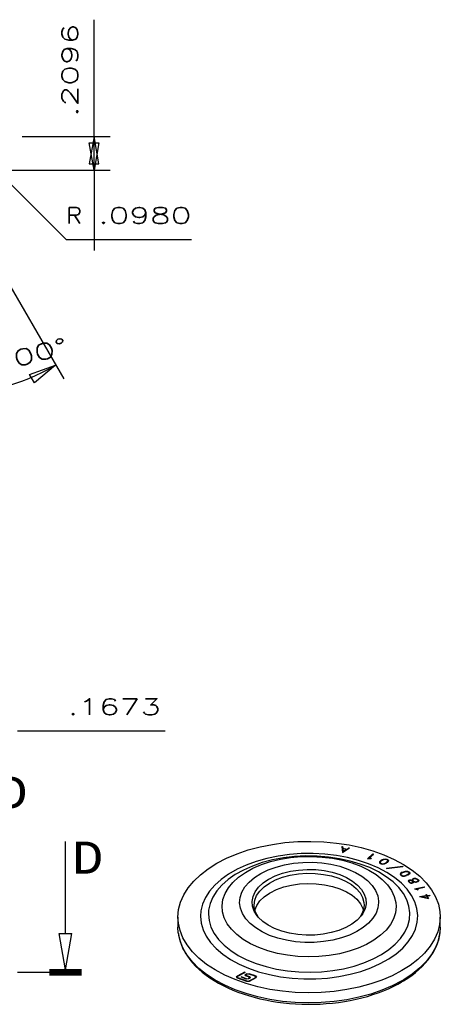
# Model space of a CAD drawing. Extents: x -65 to -29, y -70.1 to -47.
# Tile 55 of 57: x -37.2 to -34.5, y -64.8 to -58.6. Entities that reach past the tile are written whole.
import ezdxf
from ezdxf.enums import TextEntityAlignment as Align

# ---------------------------------------------------------------- set-up
doc = ezdxf.new("R2010")
doc.units = 0
doc.header["$MEASUREMENT"] = 0
doc.layers.get('0').update_dxf_attribs({"linetype": 'CONTINUOUS'})
doc.layers.add('DST', color=7, linetype='CONTINUOUS')
doc.styles.add('VERO0-SIMPLEX', font='simplex_.ttf')
doc.styles.add('VERO7-COURIER_NEW', font='cour.ttf')

# ---------------------------------------------------------------- blocks, each defined once
blk = doc.blocks.new('ARROWHEADCLOSED')
at = {"color": 0}
for p, q in [((0, 0), (-1, 0.176)), ((-1, 0.176), (-1, -0.176)), ((-1, -0.176), (0, 0))]:
    blk.add_line(p, q, dxfattribs=at)
blk = doc.blocks.new('ARROWHEADSECTIONCLOSED')
at = {"color": 0}
for p, q in [((0, 0.0196), (-1, 0.0196)), ((0, 0.0098), (-1, 0.0098)), ((0, 0), (-1, 0)), ((0, -0.0098), (-1, -0.0098)), ((0, -0.0196), (-1, -0.0196)), ((-0.5, -0.0196), (-0.7, -0.2976)), ((-0.5, -0.0196), (-0.3, -0.2976)), ((-0.7, -0.2976), (-0.3, -0.2976)), ((-0.5, -0.2976), (-0.5, -1))]:
    blk.add_line(p, q, dxfattribs=at)

msp = doc.modelspace()

# ---------------------------------------------------------------- linework, layer by layer
at = {"layer": 'DST', "color": 56, "linetype": 'CONTINUOUS'}
for p, q in [((-36.6928, -59.3585), (-36.6928, -58.6304)), ((-37.1411, -59.3585), (-36.5928, -59.3585)), ((-36.6928, -59.5681), (-36.6928, -59.3585)), ((-37.5047, -59.5681), (-36.5928, -59.5681)), ((-36.8662, -60.0001), (-37.3061, -59.5602)), ((-36.6928, -59.5681), (-36.6928, -60.0681)), ((-37.6075, -59.6114), (-36.8819, -60.8681)), ((-36.8662, -60.0001), (-36.0862, -60.0001)), ((-37.1705, -63.0595), (-36.2508, -63.0595))]:
    msp.add_line(p, q, dxfattribs=at)
at = {"layer": 'DST', "color": 4, "linetype": 'CONTINUOUS'}
for p, q in [((-35.659, -63.7821), (-35.5826, -63.7668)), ((-35.5826, -63.7668), (-35.504, -63.7559)), ((-35.504, -63.7559), (-35.424, -63.7496)), ((-35.424, -63.7496), (-35.3432, -63.7479)), ((-35.3432, -63.7479), (-35.2625, -63.7508)), ((-35.2625, -63.7508), (-35.1828, -63.7583)), ((-35.1828, -63.7583), (-35.1047, -63.7703)), ((-35.1047, -63.7703), (-35.029, -63.7867)), ((-35.8673, -63.8528), (-35.802, -63.8253)), ((-35.802, -63.8253), (-35.7324, -63.8016)), ((-35.7324, -63.8016), (-35.659, -63.7821)), ((-35.1496, -63.7802), (-35.1457, -63.7801)), ((-35.1496, -63.7802), (-35.1448, -63.8176)), ((-35.1457, -63.7833), (-35.1492, -63.7834)), ((-35.1457, -63.7801), (-35.1443, -63.7909)), ((-35.1457, -63.7801), (-35.1457, -63.7833)), ((-35.1443, -63.7941), (-35.1457, -63.7833)), ((-35.1448, -63.8176), (-35.1023, -63.7884)), ((-35.1443, -63.7909), (-35.1177, -63.7955)), ((-35.1443, -63.7909), (-35.1443, -63.7941)), ((-35.144, -63.7942), (-35.1443, -63.7941)), ((-35.144, -63.7932), (-35.1203, -63.7973)), ((-35.144, -63.7932), (-35.1416, -63.8119)), ((-35.144, -63.7932), (-35.144, -63.7964)), ((-35.1416, -63.8151), (-35.144, -63.7964)), ((-35.1416, -63.8119), (-35.1203, -63.7973)), ((-35.1203, -63.8005), (-35.1416, -63.8151)), ((-35.1416, -63.8119), (-35.1416, -63.8151)), ((-35.1203, -63.7973), (-35.1203, -63.8005)), ((-35.1177, -63.7987), (-35.1203, -63.7983)), ((-35.1177, -63.7955), (-35.1054, -63.7871)), ((-35.1054, -63.7903), (-35.1177, -63.7987)), ((-35.1177, -63.7955), (-35.1177, -63.7987)), ((-35.1054, -63.7871), (-35.1023, -63.7884)), ((-35.1054, -63.7871), (-35.1054, -63.7903)), ((-35.1052, -63.7904), (-35.1054, -63.7903)), ((-35.029, -63.7867), (-34.9565, -63.8073)), ((-34.9901, -63.8559), (-34.9568, -63.8263)), ((-34.9568, -63.8296), (-34.9859, -63.8554)), ((-34.9818, -63.8527), (-34.9534, -63.8275)), ((-34.9568, -63.8263), (-34.9534, -63.8275)), ((-34.9568, -63.8263), (-34.9568, -63.8296)), ((-34.9561, -63.8298), (-34.9568, -63.8296)), ((-34.9565, -63.8073), (-34.8879, -63.832)), ((-34.8879, -63.832), (-34.8239, -63.8605)), ((-35.9822, -63.9183), (-35.9275, -63.8839)), ((-35.9275, -63.8839), (-35.8673, -63.8528)), ((-34.9901, -63.8559), (-34.9741, -63.854)), ((-34.9818, -63.8527), (-34.9744, -63.8518)), ((-34.9818, -63.8527), (-34.9818, -63.8549)), ((-34.9744, -63.8518), (-34.9677, -63.8523)), ((-34.9744, -63.8518), (-34.9744, -63.8541)), ((-34.9741, -63.854), (-34.968, -63.8544)), ((-34.9677, -63.8523), (-34.968, -63.8544)), ((-34.9145, -63.8745), (-34.9153, -63.8806)), ((-34.9153, -63.8806), (-34.9098, -63.8854)), ((-34.9145, -63.8777), (-34.915, -63.881)), ((-34.9077, -63.8672), (-34.9145, -63.8745)), ((-34.9077, -63.8704), (-34.9145, -63.8777)), ((-34.9145, -63.8745), (-34.9145, -63.8777)), ((-34.9106, -63.8752), (-34.9113, -63.8801)), ((-34.9113, -63.8801), (-34.9069, -63.8839)), ((-34.9113, -63.8801), (-34.9113, -63.8834)), ((-34.9081, -63.8861), (-34.9113, -63.8834)), ((-34.9043, -63.8685), (-34.9106, -63.8752)), ((-34.9098, -63.8854), (-34.9048, -63.8876)), ((-34.9077, -63.8672), (-34.9022, -63.8635)), ((-34.9022, -63.8667), (-34.9077, -63.8704)), ((-34.9077, -63.8672), (-34.9077, -63.8704)), ((-34.9069, -63.8839), (-34.9029, -63.8857)), ((-34.9069, -63.8839), (-34.9069, -63.8867)), ((-34.9048, -63.8876), (-34.8954, -63.8897)), ((-34.9043, -63.8685), (-34.8993, -63.8651)), ((-34.9029, -63.8857), (-34.8953, -63.8874)), ((-34.9029, -63.8857), (-34.9029, -63.888)), ((-34.9022, -63.8635), (-34.8907, -63.8583)), ((-34.9022, -63.8635), (-34.9022, -63.8667)), ((-34.901, -63.8662), (-34.9022, -63.8667)), ((-34.8993, -63.8651), (-34.8887, -63.8603)), ((-34.8954, -63.8897), (-34.8846, -63.8879)), ((-34.8953, -63.8874), (-34.8866, -63.886)), ((-34.8953, -63.8874), (-34.8953, -63.8897)), ((-34.8907, -63.8583), (-34.8799, -63.8567)), ((-34.8907, -63.8583), (-34.8907, -63.8612)), ((-34.8887, -63.8603), (-34.88, -63.8589)), ((-34.8866, -63.886), (-34.8759, -63.8813)), ((-34.8866, -63.886), (-34.8866, -63.8883)), ((-34.8846, -63.8879), (-34.8731, -63.8828)), ((-34.88, -63.8589), (-34.8724, -63.8606)), ((-34.8799, -63.8567), (-34.8705, -63.8587)), ((-34.8799, -63.8567), (-34.8799, -63.859)), ((-34.8709, -63.8779), (-34.8759, -63.8813)), ((-34.8759, -63.8813), (-34.8759, -63.8841)), ((-34.8709, -63.8811), (-34.8743, -63.8834)), ((-34.8676, -63.8791), (-34.8731, -63.8828)), ((-34.8724, -63.8606), (-34.8684, -63.8624)), ((-34.8646, -63.8712), (-34.8709, -63.8779)), ((-34.8646, -63.8744), (-34.8709, -63.8811)), ((-34.8709, -63.8779), (-34.8709, -63.8811)), ((-34.8705, -63.8587), (-34.8655, -63.861)), ((-34.8705, -63.8587), (-34.8705, -63.8615)), ((-34.8684, -63.8624), (-34.8639, -63.8662)), ((-34.8608, -63.8719), (-34.8676, -63.8791)), ((-34.8655, -63.8642), (-34.8671, -63.8634)), ((-34.8655, -63.861), (-34.8599, -63.8657)), ((-34.8655, -63.861), (-34.8655, -63.8642)), ((-34.8603, -63.8686), (-34.8655, -63.8642)), ((-34.8639, -63.8662), (-34.8646, -63.8712)), ((-34.8639, -63.8694), (-34.8646, -63.8744)), ((-34.8646, -63.8712), (-34.8646, -63.8744)), ((-34.8639, -63.8662), (-34.8639, -63.8694)), ((-34.8599, -63.8657), (-34.8608, -63.8719)), ((-34.8239, -63.8605), (-34.765, -63.8924)), ((-34.765, -63.8924), (-34.7119, -63.9276)), ((-36.0725, -63.9955), (-36.0306, -63.9556)), ((-36.0306, -63.9556), (-35.9822, -63.9183)), ((-35.5642, -63.9627), (-35.5191, -63.9464)), ((-35.5191, -63.9464), (-35.4702, -63.9341)), ((-35.5184, -63.971), (-35.4707, -63.9585)), ((-35.4707, -63.9585), (-35.4203, -63.9504)), ((-35.4702, -63.9341), (-35.4188, -63.9262)), ((-35.4203, -63.9504), (-35.3684, -63.9468)), ((-35.4188, -63.9262), (-35.3659, -63.9228)), ((-35.3684, -63.9468), (-35.316, -63.9478)), ((-35.3659, -63.9228), (-35.3127, -63.9241)), ((-35.316, -63.9478), (-35.2646, -63.9534)), ((-35.3127, -63.9241), (-35.2604, -63.9299)), ((-35.2646, -63.9534), (-35.2152, -63.9635)), ((-35.2604, -63.9299), (-35.2102, -63.9402)), ((-35.2102, -63.9402), (-35.1632, -63.9547)), ((-35.1632, -63.9547), (-35.1206, -63.9731)), ((-34.872, -63.9157), (-34.771, -63.903)), ((-34.872, -63.9157), (-34.8709, -63.9178)), ((-34.8709, -63.9178), (-34.7699, -63.9051)), ((-34.7832, -63.9466), (-34.7868, -63.9524)), ((-34.7868, -63.9524), (-34.7835, -63.9578)), ((-34.7832, -63.9498), (-34.7858, -63.954)), ((-34.7835, -63.9578), (-34.7796, -63.9607)), ((-34.7733, -63.9406), (-34.7832, -63.9466)), ((-34.7733, -63.9438), (-34.7832, -63.9498)), ((-34.7832, -63.9466), (-34.7832, -63.9498)), ((-34.7797, -63.9478), (-34.7827, -63.9525)), ((-34.7827, -63.9525), (-34.78, -63.9568)), ((-34.7827, -63.9525), (-34.7827, -63.9558)), ((-34.78, -63.96), (-34.7827, -63.9558)), ((-34.78, -63.9568), (-34.7769, -63.9591)), ((-34.78, -63.9568), (-34.78, -63.96)), ((-34.7706, -63.9422), (-34.7797, -63.9478)), ((-34.7769, -63.9591), (-34.7702, -63.9618)), ((-34.7769, -63.9591), (-34.7769, -63.9617)), ((-34.7733, -63.9406), (-34.7662, -63.9377)), ((-34.7733, -63.9406), (-34.7733, -63.9438)), ((-34.7728, -63.9436), (-34.7733, -63.9438)), ((-34.771, -63.903), (-34.7699, -63.9051)), ((-34.771, -63.903), (-34.771, -63.9052)), ((-34.7706, -63.9422), (-34.7641, -63.9396)), ((-34.7662, -63.9377), (-34.7527, -63.9344)), ((-34.7662, -63.9377), (-34.7662, -63.9405)), ((-34.7641, -63.9396), (-34.7516, -63.9365)), ((-34.761, -63.9617), (-34.7484, -63.9586)), ((-34.7527, -63.9344), (-34.7414, -63.9343)), ((-34.7527, -63.9344), (-34.7527, -63.9368)), ((-34.7516, -63.9365), (-34.7424, -63.9365)), ((-34.742, -63.9561), (-34.7484, -63.9586)), ((-34.7484, -63.9586), (-34.7484, -63.9611)), ((-34.7393, -63.9577), (-34.7463, -63.9606)), ((-34.7424, -63.9365), (-34.7357, -63.9391)), ((-34.7329, -63.9505), (-34.742, -63.9561)), ((-34.742, -63.9561), (-34.742, -63.9588)), ((-34.7414, -63.9343), (-34.733, -63.9376)), ((-34.7414, -63.9343), (-34.7414, -63.9369)), ((-34.7329, -63.9537), (-34.7399, -63.958)), ((-34.7294, -63.9517), (-34.7393, -63.9577)), ((-34.7357, -63.9391), (-34.7326, -63.9414)), ((-34.733, -63.9408), (-34.7341, -63.9404)), ((-34.733, -63.9376), (-34.7291, -63.9405)), ((-34.733, -63.9376), (-34.733, -63.9408)), ((-34.7291, -63.9437), (-34.733, -63.9408)), ((-34.73, -63.9457), (-34.7329, -63.9505)), ((-34.73, -63.9489), (-34.7329, -63.9537)), ((-34.7329, -63.9505), (-34.7329, -63.9537)), ((-34.7326, -63.9414), (-34.73, -63.9457)), ((-34.73, -63.9457), (-34.73, -63.9489)), ((-34.7258, -63.9458), (-34.7294, -63.9517)), ((-34.7291, -63.9405), (-34.7258, -63.9458)), ((-34.7291, -63.9405), (-34.7291, -63.9437)), ((-34.7268, -63.9474), (-34.7291, -63.9437)), ((-34.7119, -63.9276), (-34.6651, -63.9656)), ((-36.1073, -64.0376), (-36.0725, -63.9955)), ((-35.6683, -64.0329), (-35.6402, -64.0068)), ((-35.6402, -64.0068), (-35.6057, -63.9834)), ((-35.6345, -64.031), (-35.6012, -64.0077)), ((-35.6057, -63.9834), (-35.6046, -63.9827)), ((-35.6046, -63.9827), (-35.5642, -63.9627)), ((-35.6012, -64.0077), (-35.5623, -63.9875)), ((-35.5623, -63.9875), (-35.5184, -63.971)), ((-35.5119, -64.032), (-35.4638, -64.0202)), ((-35.4638, -64.0202), (-35.4131, -64.0127)), ((-35.4131, -64.0127), (-35.361, -64.0097)), ((-35.361, -64.0097), (-35.3087, -64.0114)), ((-35.3087, -64.0114), (-35.2575, -64.0176)), ((-35.2575, -64.0176), (-35.2085, -64.0283)), ((-35.2152, -63.9635), (-35.1691, -63.9777)), ((-35.1691, -63.9777), (-35.1273, -63.9959)), ((-35.1273, -63.9959), (-35.0907, -64.0175)), ((-35.1206, -63.9731), (-35.0831, -63.995)), ((-35.0907, -64.0175), (-35.0603, -64.0421)), ((-35.0831, -63.995), (-35.0518, -64.0198)), ((-35.0518, -64.0198), (-35.0273, -64.0471)), ((-34.7786, -63.961), (-34.78, -63.96)), ((-34.7796, -63.9607), (-34.7712, -63.964)), ((-34.7712, -63.964), (-34.76, -63.9639)), ((-34.7702, -63.9618), (-34.761, -63.9617)), ((-34.7702, -63.9618), (-34.7702, -63.964)), ((-34.761, -63.9617), (-34.761, -63.9639)), ((-34.76, -63.9639), (-34.7463, -63.9606)), ((-34.7324, -63.9897), (-34.7365, -63.9932)), ((-34.7365, -63.9932), (-34.7343, -63.9988)), ((-34.7324, -63.9929), (-34.7355, -63.9956)), ((-34.7343, -63.9988), (-34.7281, -64.0047)), ((-34.7324, -63.9897), (-34.7267, -63.988)), ((-34.7324, -63.9897), (-34.7324, -63.9929)), ((-34.7308, -63.9924), (-34.7324, -63.9929)), ((-34.7295, -63.9914), (-34.7323, -63.9937)), ((-34.7323, -63.9937), (-34.7306, -63.9981)), ((-34.7323, -63.9937), (-34.7323, -63.9969)), ((-34.7306, -64.0013), (-34.7323, -63.9969)), ((-34.7306, -63.9981), (-34.7251, -64.0034)), ((-34.7306, -63.9981), (-34.7306, -64.0013)), ((-34.7258, -64.0059), (-34.7306, -64.0013)), ((-34.7295, -63.9914), (-34.7255, -63.9902)), ((-34.7281, -64.0047), (-34.7204, -64.0087)), ((-34.7267, -63.988), (-34.7192, -63.9879)), ((-34.7267, -63.988), (-34.7267, -63.9905)), ((-34.7255, -63.9902), (-34.7202, -63.9901)), ((-34.7251, -64.0034), (-34.7191, -64.0065)), ((-34.7251, -64.0034), (-34.7251, -64.0063)), ((-34.7204, -64.0087), (-34.7128, -64.0086)), ((-34.7202, -63.9901), (-34.7155, -63.9919)), ((-34.7192, -63.9879), (-34.7131, -63.9903)), ((-34.7192, -63.9879), (-34.7192, -63.9905)), ((-34.7191, -64.0065), (-34.714, -64.0065)), ((-34.7191, -64.0065), (-34.7191, -64.0087)), ((-34.7155, -63.9919), (-34.7098, -63.9953)), ((-34.7099, -64.0052), (-34.714, -64.0065)), ((-34.714, -64.0065), (-34.714, -64.0087)), ((-34.7131, -63.9903), (-34.7117, -63.9911)), ((-34.7131, -63.9903), (-34.7131, -63.9934)), ((-34.7107, -63.9835), (-34.7129, -63.9881)), ((-34.7129, -63.9881), (-34.7117, -63.9911)), ((-34.7071, -64.0069), (-34.7128, -64.0086)), ((-34.7107, -63.9867), (-34.7122, -63.9899)), ((-34.7117, -63.9911), (-34.7117, -63.9942)), ((-34.7068, -63.9802), (-34.7107, -63.9835)), ((-34.7068, -63.9834), (-34.7107, -63.9867)), ((-34.7107, -63.9835), (-34.7107, -63.9867)), ((-34.7071, -64.0028), (-34.7099, -64.0052)), ((-34.7099, -64.0052), (-34.7099, -64.0078)), ((-34.7098, -63.9953), (-34.7074, -63.9997)), ((-34.707, -63.9845), (-34.7088, -63.9883)), ((-34.7088, -63.9883), (-34.707, -63.993)), ((-34.7088, -63.9883), (-34.7088, -63.9915)), ((-34.707, -63.9962), (-34.7088, -63.9915)), ((-34.7071, -64.0061), (-34.7087, -64.0074)), ((-34.7074, -63.9997), (-34.7071, -64.0028)), ((-34.7071, -64.0028), (-34.7071, -64.0061)), ((-34.7031, -64.0035), (-34.7071, -64.0069)), ((-34.704, -63.9819), (-34.707, -63.9845)), ((-34.707, -63.993), (-34.7063, -63.9943)), ((-34.707, -63.993), (-34.707, -63.9962)), ((-34.7063, -63.9975), (-34.707, -63.9962)), ((-34.7068, -63.9802), (-34.6987, -63.9777)), ((-34.7068, -63.9802), (-34.7068, -63.9834)), ((-34.7052, -63.9829), (-34.7068, -63.9834)), ((-34.7063, -63.9943), (-34.7046, -63.9953)), ((-34.7063, -63.9943), (-34.7063, -63.9975)), ((-34.7046, -63.9985), (-34.7063, -63.9975)), ((-34.7046, -63.9953), (-34.6982, -63.9986)), ((-34.7046, -63.9953), (-34.7046, -63.9985)), ((-34.7041, -63.9988), (-34.7046, -63.9985)), ((-34.7041, -63.9985), (-34.7001, -64.0005)), ((-34.7041, -63.9985), (-34.7035, -63.9995)), ((-34.7041, -63.9985), (-34.7041, -64.0017)), ((-34.7035, -64.0027), (-34.7041, -64.0017)), ((-34.704, -63.9819), (-34.6975, -63.9799)), ((-34.7035, -63.9995), (-34.7031, -64.0035)), ((-34.7035, -63.9995), (-34.7035, -64.0027)), ((-34.7034, -64.0038), (-34.7035, -64.0027)), ((-34.7001, -64.0005), (-34.6915, -64.002)), ((-34.6987, -63.9777), (-34.6916, -63.9777)), ((-34.6987, -63.9777), (-34.6987, -63.9803)), ((-34.6982, -63.9986), (-34.6912, -63.9998)), ((-34.6982, -63.9986), (-34.6982, -64.0009)), ((-34.6975, -63.9799), (-34.6919, -63.9799)), ((-34.6919, -63.9799), (-34.6887, -63.9804)), ((-34.6916, -63.9777), (-34.6869, -63.9785)), ((-34.6916, -63.9777), (-34.6916, -63.98)), ((-34.6915, -64.002), (-34.6843, -64.002)), ((-34.6912, -63.9998), (-34.6856, -63.9998)), ((-34.6912, -63.9998), (-34.6912, -64.002)), ((-34.6887, -63.9804), (-34.6825, -63.9836)), ((-34.6869, -63.9785), (-34.6794, -63.9823)), ((-34.6869, -63.9785), (-34.6869, -63.9814)), ((-34.679, -63.9978), (-34.6856, -63.9998)), ((-34.6856, -63.9998), (-34.6856, -64.002)), ((-34.6762, -63.9995), (-34.6843, -64.002)), ((-34.6825, -63.9836), (-34.6769, -63.989)), ((-34.6794, -63.9855), (-34.6818, -63.9843)), ((-34.6794, -63.9823), (-34.6732, -63.9883)), ((-34.6794, -63.9823), (-34.6794, -63.9855)), ((-34.6732, -63.9915), (-34.6794, -63.9855)), ((-34.676, -63.9953), (-34.679, -63.9978)), ((-34.679, -63.9978), (-34.679, -64.0004)), ((-34.676, -63.9985), (-34.6777, -64)), ((-34.6769, -63.989), (-34.6752, -63.9936)), ((-34.6723, -63.9963), (-34.6762, -63.9995)), ((-34.6752, -63.9936), (-34.676, -63.9953)), ((-34.676, -63.9953), (-34.676, -63.9985)), ((-34.6752, -63.9968), (-34.676, -63.9985)), ((-34.6752, -63.9936), (-34.6752, -63.9968)), ((-34.6732, -63.9883), (-34.6712, -63.9937)), ((-34.6732, -63.9883), (-34.6732, -63.9915)), ((-34.6718, -63.9952), (-34.6732, -63.9915)), ((-34.6712, -63.9937), (-34.6723, -63.9963)), ((-34.6651, -63.9656), (-34.6251, -64.0062)), ((-34.6251, -64.0062), (-34.5921, -64.0488)), ((-36.1545, -64.1267), (-36.1347, -64.0815)), ((-36.1347, -64.0815), (-36.1073, -64.0376)), ((-35.7028, -64.0909), (-35.6893, -64.0612)), ((-35.6893, -64.0612), (-35.6683, -64.0329)), ((-35.6806, -64.085), (-35.6611, -64.057)), ((-35.6611, -64.057), (-35.6345, -64.031)), ((-35.633, -64.0929), (-35.5995, -64.0697)), ((-35.5995, -64.0697), (-35.5961, -64.0677)), ((-35.5961, -64.0677), (-35.5564, -64.048)), ((-35.5564, -64.048), (-35.5119, -64.032)), ((-35.2085, -64.0283), (-35.1629, -64.0431)), ((-35.1629, -64.0431), (-35.1218, -64.0618)), ((-35.1218, -64.0618), (-35.086, -64.0838)), ((-35.0603, -64.0421), (-35.0366, -64.069)), ((-35.0366, -64.069), (-35.0204, -64.0978)), ((-35.0273, -64.0471), (-35.0101, -64.0762)), ((-35.0101, -64.0762), (-35.0006, -64.1064)), ((-34.6966, -64.0433), (-34.6373, -64.0307)), ((-34.6966, -64.0433), (-34.6811, -64.0471)), ((-34.6863, -64.0443), (-34.6896, -64.045)), ((-34.6863, -64.0435), (-34.6357, -64.0328)), ((-34.6863, -64.0435), (-34.6791, -64.0453)), ((-34.6863, -64.0435), (-34.6863, -64.0459)), ((-34.6811, -64.0471), (-34.6765, -64.0495)), ((-34.6791, -64.0453), (-34.674, -64.0479)), ((-34.6791, -64.0453), (-34.6791, -64.0482)), ((-34.674, -64.0479), (-34.6765, -64.0495)), ((-34.6373, -64.0307), (-34.6357, -64.0328)), ((-34.6373, -64.0307), (-34.6373, -64.0331)), ((-34.6274, -64.0789), (-34.6236, -64.0784)), ((-34.6274, -64.0789), (-34.6238, -64.0857)), ((-34.6236, -64.0817), (-34.6258, -64.0819)), ((-34.6236, -64.0784), (-34.6201, -64.0852)), ((-34.6236, -64.0784), (-34.6236, -64.0817)), ((-34.6201, -64.0884), (-34.6236, -64.0817)), ((-34.5921, -64.0488), (-34.5666, -64.093)), ((-36.1665, -64.1729), (-36.1545, -64.1267)), ((-35.7084, -64.1215), (-35.7028, -64.0909)), ((-35.706, -64.1522), (-35.7084, -64.1215)), ((-35.6965, -64.1446), (-35.6925, -64.1145)), ((-35.6925, -64.1145), (-35.6806, -64.085)), ((-35.6799, -64.1468), (-35.66, -64.1188)), ((-35.66, -64.1188), (-35.633, -64.0929)), ((-35.086, -64.0838), (-35.0565, -64.1088)), ((-35.0565, -64.1088), (-35.0339, -64.136)), ((-35.0339, -64.136), (-35.0188, -64.165)), ((-35.0204, -64.0978), (-35.012, -64.1276)), ((-35.012, -64.1276), (-35.0107, -64.1446)), ((-34.9991, -64.1372), (-35.0055, -64.1677)), ((-35.0006, -64.1064), (-34.9991, -64.1372)), ((-34.6662, -64.0913), (-34.6238, -64.0857)), ((-34.6662, -64.0913), (-34.6102, -64.1042)), ((-34.6533, -64.0929), (-34.6573, -64.0934)), ((-34.6533, -64.092), (-34.6227, -64.0879)), ((-34.6533, -64.092), (-34.6162, -64.1005)), ((-34.6533, -64.092), (-34.6533, -64.0943)), ((-34.6238, -64.0857), (-34.6238, -64.0881)), ((-34.6227, -64.0879), (-34.6162, -64.1005)), ((-34.6201, -64.0852), (-34.6028, -64.0829)), ((-34.6201, -64.0852), (-34.6201, -64.0884)), ((-34.6189, -64.0883), (-34.6201, -64.0884)), ((-34.6189, -64.0874), (-34.6017, -64.0851)), ((-34.6189, -64.0874), (-34.6102, -64.1042)), ((-34.6189, -64.0874), (-34.6189, -64.0906)), ((-34.6121, -64.1038), (-34.6189, -64.0906)), ((-34.6162, -64.1005), (-34.6162, -64.1029)), ((-34.6028, -64.0829), (-34.6017, -64.0851)), ((-34.6028, -64.0829), (-34.6028, -64.0853)), ((-34.5666, -64.093), (-34.5488, -64.1386)), ((-34.5488, -64.1386), (-34.5389, -64.1849)), ((-36.1705, -64.2195), (-36.1665, -64.1729)), ((-35.6956, -64.1824), (-35.706, -64.1522)), ((-35.6955, -64.1597), (-35.6965, -64.1446)), ((-35.6776, -64.2113), (-35.6956, -64.1824)), ((-35.6876, -64.1895), (-35.6955, -64.1597)), ((-35.6921, -64.1761), (-35.6799, -64.1468)), ((-35.6718, -64.2184), (-35.6876, -64.1895)), ((-35.0266, -64.2042), (-35.0354, -64.2184)), ((-35.0198, -64.1973), (-35.0296, -64.2113)), ((-35.0147, -64.1747), (-35.0266, -64.2042)), ((-35.0055, -64.1677), (-35.0198, -64.1973)), ((-35.0188, -64.165), (-35.0151, -64.1761)), ((-35.0107, -64.1446), (-35.0147, -64.1747)), ((-34.5389, -64.1849), (-34.5367, -64.2195)), ((-36.1705, -64.2195), (-36.1705, -64.2827)), ((-36.1679, -64.2571), (-36.1705, -64.2195)), ((-36.1575, -64.3034), (-36.1679, -64.2571)), ((-35.6703, -64.2202), (-35.6776, -64.2113)), ((-35.6427, -64.2465), (-35.6703, -64.2202)), ((-35.6087, -64.2701), (-35.6427, -64.2465)), ((-35.087, -64.2629), (-35.125, -64.2844)), ((-35.0549, -64.2383), (-35.087, -64.2629)), ((-35.0296, -64.2113), (-35.0549, -64.2383)), ((-34.5407, -64.2661), (-34.5527, -64.3122)), ((-34.5367, -64.2195), (-34.5407, -64.2661)), ((-34.5367, -64.2827), (-34.5367, -64.2195)), ((-36.1684, -64.3168), (-36.1705, -64.2827)), ((-36.1683, -64.3184), (-36.1677, -64.3228)), ((-36.1677, -64.3228), (-36.1674, -64.3245)), ((-36.1674, -64.3245), (-36.1663, -64.3314)), ((-36.1392, -64.3488), (-36.1575, -64.3034)), ((-35.5689, -64.2905), (-35.6087, -64.2701)), ((-35.5243, -64.3073), (-35.5689, -64.2905)), ((-35.4758, -64.32), (-35.5243, -64.3073)), ((-35.4246, -64.3284), (-35.4758, -64.32)), ((-35.2661, -64.3262), (-35.3185, -64.3315)), ((-35.2156, -64.3164), (-35.2661, -64.3262)), ((-35.1682, -64.3024), (-35.2156, -64.3164)), ((-35.125, -64.2844), (-35.1682, -64.3024)), ((-34.5527, -64.3122), (-34.5725, -64.3575)), ((-34.5411, -64.3329), (-34.5398, -64.3247)), ((-34.5398, -64.3247), (-34.5395, -64.3226)), ((-34.5395, -64.3226), (-34.539, -64.3184)), ((-34.5367, -64.2827), (-34.5389, -64.3168)), ((-36.1663, -64.3314), (-36.1616, -64.3539)), ((-36.1616, -64.3539), (-36.155, -64.3762)), ((-36.155, -64.3762), (-36.1467, -64.3983)), ((-36.1132, -64.393), (-36.1392, -64.3488)), ((-35.3717, -64.3323), (-35.4246, -64.3284)), ((-35.3185, -64.3315), (-35.3717, -64.3323)), ((-34.5725, -64.3575), (-34.5999, -64.4014)), ((-34.5613, -64.4002), (-34.5528, -64.378)), ((-34.5528, -64.378), (-34.5461, -64.3555)), ((-34.5461, -64.3555), (-34.5411, -64.3329)), ((-36.1467, -64.3983), (-36.1366, -64.4202)), ((-36.1366, -64.4202), (-36.1248, -64.4418)), ((-36.1248, -64.4418), (-36.1113, -64.463)), ((-36.0798, -64.4355), (-36.1132, -64.393)), ((-36.0393, -64.4759), (-36.0798, -64.4355)), ((-34.6347, -64.4435), (-34.6766, -64.4834)), ((-34.5999, -64.4014), (-34.6347, -64.4435)), ((-34.5975, -64.4652), (-34.5837, -64.4439)), ((-34.5837, -64.4439), (-34.5716, -64.4222)), ((-34.5716, -64.4222), (-34.5613, -64.4002)), ((-36.1113, -64.463), (-36.096, -64.4838)), ((-36.096, -64.4838), (-36.0791, -64.5042)), ((-36.0791, -64.5042), (-36.0606, -64.5241)), ((-35.992, -64.5137), (-36.0393, -64.4759)), ((-34.6766, -64.4834), (-34.725, -64.5207)), ((-34.649, -64.5265), (-34.6302, -64.5066)), ((-34.6302, -64.5066), (-34.613, -64.4861)), ((-34.613, -64.4861), (-34.5975, -64.4652)), ((-36.0606, -64.5241), (-36.0404, -64.5435)), ((-36.0404, -64.5435), (-36.0188, -64.5622)), ((-36.0188, -64.5622), (-35.9957, -64.5803)), ((-35.9385, -64.5487), (-35.992, -64.5137)), ((-35.8793, -64.5805), (-35.9385, -64.5487)), ((-35.7552, -64.5634), (-35.8017, -64.5875)), ((-35.7527, -64.5652), (-35.7992, -64.5893)), ((-35.7527, -64.5652), (-35.7552, -64.5634)), ((-35.7552, -64.5634), (-35.7552, -64.5665)), ((-35.7422, -64.5729), (-35.7276, -64.5719)), ((-35.6869, -64.586), (-35.7276, -64.5719)), ((-34.776, -64.553), (-34.8359, -64.5843)), ((-34.725, -64.5207), (-34.776, -64.553)), ((-34.7146, -64.5826), (-34.6913, -64.5645)), ((-34.6913, -64.5645), (-34.6694, -64.5458)), ((-34.6694, -64.5458), (-34.649, -64.5265)), ((-35.9957, -64.5803), (-35.9711, -64.5978)), ((-35.9711, -64.5978), (-35.9452, -64.6145)), ((-35.9452, -64.6145), (-35.9179, -64.6305)), ((-35.9179, -64.6305), (-35.8894, -64.6457)), ((-35.815, -64.6087), (-35.8793, -64.5805)), ((-35.7461, -64.6331), (-35.815, -64.6087)), ((-35.8064, -64.5936), (-35.8017, -64.5875)), ((-35.8001, -64.6002), (-35.8064, -64.5936)), ((-35.8017, -64.5907), (-35.8061, -64.5952)), ((-35.7992, -64.5893), (-35.8024, -64.5935)), ((-35.8024, -64.5935), (-35.7981, -64.5981)), ((-35.8024, -64.5935), (-35.8024, -64.5968)), ((-35.8006, -64.6), (-35.8024, -64.5968)), ((-35.8003, -64.59), (-35.8017, -64.5907)), ((-35.7406, -64.6207), (-35.8001, -64.6002)), ((-35.7386, -64.6186), (-35.7981, -64.5981)), ((-35.7776, -64.5943), (-35.7756, -64.5922)), ((-35.7451, -64.6055), (-35.7776, -64.5943)), ((-35.7431, -64.6034), (-35.7756, -64.5922)), ((-35.7756, -64.5922), (-35.7756, -64.595)), ((-35.7532, -64.5812), (-35.75, -64.5769)), ((-35.7489, -64.5857), (-35.7532, -64.5812)), ((-35.75, -64.5801), (-35.7528, -64.5827)), ((-35.7422, -64.5729), (-35.75, -64.5769)), ((-35.7483, -64.5793), (-35.75, -64.5801)), ((-35.7475, -64.5787), (-35.7493, -64.5811)), ((-35.7493, -64.5811), (-35.7469, -64.5836)), ((-35.7493, -64.5811), (-35.7493, -64.5843)), ((-35.7488, -64.5856), (-35.7493, -64.5843)), ((-35.7256, -64.5937), (-35.7489, -64.5857)), ((-35.7486, -64.5858), (-35.7488, -64.5856)), ((-35.7397, -64.5747), (-35.7475, -64.5787)), ((-35.7236, -64.5916), (-35.7469, -64.5836)), ((-35.6734, -64.6535), (-35.7461, -64.6331)), ((-35.7305, -64.6046), (-35.7451, -64.6055)), ((-35.7431, -64.6034), (-35.733, -64.6027)), ((-35.726, -64.6198), (-35.7406, -64.6207)), ((-35.7296, -64.5741), (-35.7397, -64.5747)), ((-35.7386, -64.6186), (-35.7285, -64.6179)), ((-35.725, -64.5986), (-35.733, -64.6027)), ((-35.7226, -64.6005), (-35.7305, -64.6046)), ((-35.6889, -64.5881), (-35.7296, -64.5741)), ((-35.6878, -64.597), (-35.7285, -64.6179)), ((-35.6854, -64.5988), (-35.726, -64.6198)), ((-35.7232, -64.5963), (-35.7256, -64.5937)), ((-35.725, -64.5986), (-35.7232, -64.5963)), ((-35.7232, -64.5995), (-35.7242, -64.6013)), ((-35.7236, -64.5948), (-35.7239, -64.5947)), ((-35.7236, -64.5916), (-35.7193, -64.5962)), ((-35.7197, -64.5978), (-35.7236, -64.5948)), ((-35.7232, -64.5995), (-35.7232, -64.5963)), ((-35.7193, -64.5962), (-35.7226, -64.6005)), ((-35.6846, -64.5927), (-35.6889, -64.5881)), ((-35.6878, -64.597), (-35.6846, -64.5927)), ((-35.6869, -64.586), (-35.6806, -64.5926)), ((-35.6846, -64.5959), (-35.6867, -64.5995)), ((-35.6809, -64.5943), (-35.6864, -64.5894)), ((-35.6806, -64.5926), (-35.6854, -64.5988)), ((-35.6846, -64.5959), (-35.6846, -64.5927)), ((-34.9008, -64.612), (-34.9702, -64.636)), ((-34.8359, -64.5843), (-34.9008, -64.612)), ((-34.8009, -64.6369), (-34.7798, -64.6251)), ((-34.7798, -64.6251), (-34.7655, -64.6166)), ((-34.7655, -64.6166), (-34.7394, -64.6)), ((-34.7394, -64.6), (-34.7146, -64.5826)), ((-35.8894, -64.6457), (-35.8598, -64.6601)), ((-35.8598, -64.6601), (-35.829, -64.6736)), ((-35.829, -64.6736), (-35.7972, -64.6862)), ((-35.7972, -64.6862), (-35.7644, -64.698)), ((-35.5976, -64.6696), (-35.6734, -64.6535)), ((-35.5193, -64.6813), (-35.5976, -64.6696)), ((-35.4395, -64.6885), (-35.5193, -64.6813)), ((-35.3588, -64.6911), (-35.4395, -64.6885)), ((-35.2781, -64.6891), (-35.3588, -64.6911)), ((-35.1981, -64.6825), (-35.2781, -64.6891)), ((-35.1196, -64.6713), (-35.1981, -64.6825)), ((-35.0434, -64.6558), (-35.1196, -64.6713)), ((-34.9702, -64.636), (-35.0434, -64.6558)), ((-34.9566, -64.7026), (-34.9235, -64.6912)), ((-34.9235, -64.6912), (-34.8912, -64.6789)), ((-34.8912, -64.6789), (-34.86, -64.6658)), ((-34.86, -64.6658), (-34.8299, -64.6517)), ((-34.8299, -64.6517), (-34.8009, -64.6369)), ((-35.7644, -64.698), (-35.7307, -64.7088)), ((-35.7307, -64.7088), (-35.6962, -64.7187)), ((-35.6962, -64.7187), (-35.661, -64.7277)), ((-35.661, -64.7277), (-35.625, -64.7356)), ((-35.625, -64.7356), (-35.5885, -64.7425)), ((-35.5885, -64.7425), (-35.5515, -64.7485)), ((-35.5515, -64.7485), (-35.514, -64.7534)), ((-35.514, -64.7534), (-35.4762, -64.7573)), ((-35.2467, -64.7586), (-35.2087, -64.7551)), ((-35.2087, -64.7551), (-35.1711, -64.7506)), ((-35.1711, -64.7506), (-35.1339, -64.7451)), ((-35.1339, -64.7451), (-35.0972, -64.7386)), ((-35.0972, -64.7386), (-35.061, -64.7311)), ((-35.061, -64.7311), (-35.0255, -64.7225)), ((-35.0255, -64.7225), (-34.9907, -64.713)), ((-34.9907, -64.713), (-34.9566, -64.7026)), ((-35.4762, -64.7573), (-35.4382, -64.7601)), ((-35.4382, -64.7601), (-35.3999, -64.7619)), ((-35.3999, -64.7619), (-35.3615, -64.7627)), ((-35.3615, -64.7627), (-35.3231, -64.7624)), ((-35.3231, -64.7624), (-35.2848, -64.761)), ((-35.2848, -64.761), (-35.2467, -64.7586))]:
    msp.add_line(p, q, dxfattribs=at)
at = {"layer": 'DST', "color": 96, "linetype": 'CONTINUOUS'}
for p, q in [((-35.4756, -63.8298), (-35.5471, -63.8397)), ((-35.4027, -63.8244), (-35.4756, -63.8298)), ((-35.3291, -63.8237), (-35.4027, -63.8244)), ((-35.2559, -63.8275), (-35.3291, -63.8237)), ((-35.1838, -63.8359), (-35.2559, -63.8275)), ((-35.1137, -63.8488), (-35.1838, -63.8359)), ((-35.7447, -63.8953), (-35.8023, -63.9217)), ((-35.6825, -63.8726), (-35.7447, -63.8953)), ((-35.6454, -63.8803), (-35.7061, -63.9014)), ((-35.7031, -63.9155), (-35.6503, -63.8928)), ((-35.6164, -63.8541), (-35.6825, -63.8726)), ((-35.6503, -63.8928), (-35.5932, -63.874)), ((-35.581, -63.8634), (-35.6454, -63.8803)), ((-35.5471, -63.8397), (-35.6164, -63.8541)), ((-35.5932, -63.874), (-35.5325, -63.8593)), ((-35.5136, -63.8507), (-35.581, -63.8634)), ((-35.5597, -63.908), (-35.5062, -63.8939)), ((-35.5325, -63.8593), (-35.4692, -63.849)), ((-35.4443, -63.8425), (-35.5136, -63.8507)), ((-35.5062, -63.8939), (-35.4499, -63.8841)), ((-35.4692, -63.849), (-35.4042, -63.8431)), ((-35.4499, -63.8841), (-35.3918, -63.8788)), ((-35.3738, -63.8389), (-35.4443, -63.8425)), ((-35.4042, -63.8431), (-35.3384, -63.8419)), ((-35.3918, -63.8788), (-35.333, -63.8781)), ((-35.303, -63.8399), (-35.3738, -63.8389)), ((-35.3384, -63.8419), (-35.2729, -63.8453)), ((-35.333, -63.8781), (-35.2746, -63.882)), ((-35.2328, -63.8455), (-35.303, -63.8399)), ((-35.2746, -63.882), (-35.2176, -63.8905)), ((-35.2729, -63.8453), (-35.2085, -63.8532)), ((-35.1642, -63.8556), (-35.2328, -63.8455)), ((-35.2176, -63.8905), (-35.1632, -63.9033)), ((-35.2085, -63.8532), (-35.1463, -63.8656)), ((-35.0981, -63.8702), (-35.1642, -63.8556)), ((-35.1463, -63.8656), (-35.0872, -63.8822)), ((-35.0465, -63.866), (-35.1137, -63.8488)), ((-35.0351, -63.8889), (-35.0981, -63.8702)), ((-35.0872, -63.8822), (-35.032, -63.9029)), ((-34.9828, -63.8873), (-35.0465, -63.866)), ((-34.9763, -63.9116), (-35.0351, -63.8889)), ((-34.9236, -63.9124), (-34.9828, -63.8873)), ((-35.8546, -63.9515), (-35.901, -63.9845)), ((-35.8133, -63.9546), (-35.8585, -63.986)), ((-35.8023, -63.9217), (-35.8546, -63.9515)), ((-35.7623, -63.9262), (-35.8133, -63.9546)), ((-35.7924, -63.9711), (-35.7507, -63.9418)), ((-35.7061, -63.9014), (-35.7623, -63.9262)), ((-35.7507, -63.9418), (-35.7031, -63.9155)), ((-35.6937, -63.9732), (-35.6543, -63.948)), ((-35.6543, -63.948), (-35.6093, -63.9261)), ((-35.6093, -63.9261), (-35.5597, -63.908)), ((-35.1632, -63.9033), (-35.1123, -63.9203)), ((-35.1123, -63.9203), (-35.0658, -63.9411)), ((-35.0658, -63.9411), (-35.0247, -63.9653)), ((-35.032, -63.9029), (-34.9815, -63.9272)), ((-34.9815, -63.9272), (-34.9365, -63.955)), ((-34.9222, -63.938), (-34.9763, -63.9116)), ((-34.9365, -63.955), (-34.8977, -63.9856)), ((-34.8694, -63.9412), (-34.9236, -63.9124)), ((-34.8737, -63.9678), (-34.9222, -63.938)), ((-34.821, -63.9731), (-34.8694, -63.9412)), ((-35.941, -64.0201), (-35.9739, -64.0581)), ((-35.901, -63.9845), (-35.941, -64.0201)), ((-35.8972, -64.0203), (-35.929, -64.0568)), ((-35.8585, -63.986), (-35.8972, -64.0203)), ((-35.8559, -64.0375), (-35.8277, -64.0032)), ((-35.8277, -64.0032), (-35.7924, -63.9711)), ((-35.7531, -64.0316), (-35.7268, -64.0013)), ((-35.7268, -64.0013), (-35.6937, -63.9732)), ((-35.0247, -63.9653), (-34.9896, -63.9926)), ((-34.9896, -63.9926), (-34.9612, -64.0223)), ((-34.8977, -63.9856), (-34.8656, -64.0188)), ((-34.8312, -64.0005), (-34.8737, -63.9678)), ((-34.8656, -64.0188), (-34.8407, -64.054)), ((-34.7955, -64.0358), (-34.8312, -64.0005)), ((-34.7789, -64.0079), (-34.821, -63.9731)), ((-34.7435, -64.0451), (-34.7789, -64.0079)), ((-35.9739, -64.0581), (-35.9996, -64.0979)), ((-35.929, -64.0568), (-35.9534, -64.0952)), ((-35.8899, -64.1108), (-35.8768, -64.0735)), ((-35.8768, -64.0735), (-35.8559, -64.0375)), ((-35.7831, -64.0971), (-35.7719, -64.0638)), ((-35.7719, -64.0638), (-35.7531, -64.0316)), ((-34.9612, -64.0223), (-34.9401, -64.054)), ((-34.9401, -64.054), (-34.9267, -64.0871)), ((-34.8407, -64.054), (-34.8234, -64.0906)), ((-34.7668, -64.0731), (-34.7955, -64.0358)), ((-34.7456, -64.1121), (-34.7668, -64.0731)), ((-34.7153, -64.0844), (-34.7435, -64.0451)), ((-36.0176, -64.139), (-36.0278, -64.1811)), ((-35.9996, -64.0979), (-36.0176, -64.139)), ((-35.9702, -64.1349), (-35.9791, -64.1754)), ((-35.9534, -64.0952), (-35.9702, -64.1349)), ((-35.8952, -64.1486), (-35.8899, -64.1108)), ((-35.7863, -64.131), (-35.7831, -64.0971)), ((-35.7815, -64.1649), (-35.7863, -64.131)), ((-34.9267, -64.0871), (-34.9211, -64.1209)), ((-34.9209, -64.1276), (-34.9249, -64.1615)), ((-34.9211, -64.1209), (-34.9209, -64.1276)), ((-34.8234, -64.0906), (-34.8139, -64.1282)), ((-34.8139, -64.1282), (-34.812, -64.1545)), ((-34.7322, -64.1523), (-34.7456, -64.1121)), ((-34.6947, -64.1251), (-34.7153, -64.0844)), ((-34.6819, -64.1669), (-34.6947, -64.1251)), ((-36.0278, -64.1811), (-36.0302, -64.214)), ((-35.9791, -64.1754), (-35.9807, -64.2008)), ((-35.9807, -64.2008), (-35.9767, -64.2416)), ((-35.8924, -64.1866), (-35.8952, -64.1486)), ((-35.8817, -64.2241), (-35.8924, -64.1866)), ((-35.7688, -64.198), (-35.7815, -64.1649)), ((-35.7484, -64.2299), (-35.7688, -64.198)), ((-34.9368, -64.1947), (-34.9564, -64.2268)), ((-34.9249, -64.1615), (-34.9368, -64.1947)), ((-34.816, -64.1924), (-34.8279, -64.2298)), ((-34.812, -64.1545), (-34.816, -64.1924)), ((-34.7267, -64.193), (-34.7322, -64.1523)), ((-34.7292, -64.2339), (-34.7267, -64.193)), ((-34.677, -64.2093), (-34.6819, -64.1669)), ((-36.0302, -64.214), (-36.0262, -64.2564)), ((-36.0262, -64.2564), (-36.0143, -64.2983)), ((-35.9767, -64.2416), (-35.9647, -64.2819)), ((-35.8632, -64.2605), (-35.8817, -64.2241)), ((-35.8371, -64.2954), (-35.8632, -64.2605)), ((-35.7208, -64.2598), (-35.7484, -64.2299)), ((-35.6863, -64.2873), (-35.7208, -64.2598)), ((-34.9834, -64.2569), (-35.0172, -64.2847)), ((-34.9564, -64.2268), (-34.9834, -64.2569)), ((-34.8476, -64.266), (-34.8747, -64.3006)), ((-34.8279, -64.2298), (-34.8476, -64.266)), ((-34.7396, -64.2743), (-34.7292, -64.2339)), ((-34.6912, -64.2937), (-34.6801, -64.2517)), ((-34.6801, -64.2517), (-34.677, -64.2093)), ((-36.1679, -64.3204), (-36.1684, -64.3168)), ((-36.1575, -64.3666), (-36.1679, -64.3204)), ((-36.0143, -64.2983), (-35.9945, -64.3392)), ((-35.9647, -64.2819), (-35.945, -64.3211)), ((-35.945, -64.3211), (-35.9177, -64.3589)), ((-35.804, -64.3282), (-35.8371, -64.2954)), ((-35.6457, -64.3119), (-35.6863, -64.2873)), ((-35.5998, -64.3331), (-35.6457, -64.3119)), ((-35.0572, -64.3096), (-35.1026, -64.3311)), ((-35.0172, -64.2847), (-35.0572, -64.3096)), ((-34.8747, -64.3006), (-34.9089, -64.333)), ((-34.7837, -64.3518), (-34.7579, -64.3138)), ((-34.7579, -64.3138), (-34.7396, -64.2743)), ((-34.7101, -64.3347), (-34.6912, -64.2937)), ((-34.5389, -64.3168), (-34.5487, -64.3631)), ((-36.1392, -64.4121), (-36.1575, -64.3666)), ((-35.9945, -64.3392), (-35.9672, -64.3787)), ((-35.9672, -64.3787), (-35.9326, -64.4161)), ((-35.9177, -64.3589), (-35.8833, -64.3946)), ((-35.7642, -64.3585), (-35.804, -64.3282)), ((-35.7183, -64.3857), (-35.7642, -64.3585)), ((-35.667, -64.4095), (-35.7183, -64.3857)), ((-35.5493, -64.3504), (-35.5998, -64.3331)), ((-35.4951, -64.3637), (-35.5493, -64.3504)), ((-35.4384, -64.3726), (-35.4951, -64.3637)), ((-35.3801, -64.377), (-35.4384, -64.3726)), ((-35.3213, -64.3767), (-35.3801, -64.377)), ((-35.2631, -64.3719), (-35.3213, -64.3767)), ((-35.2065, -64.3626), (-35.2631, -64.3719)), ((-35.1527, -64.3489), (-35.2065, -64.3626)), ((-35.1026, -64.3311), (-35.1527, -64.3489)), ((-34.9497, -64.3629), (-34.9965, -64.3896)), ((-34.9089, -64.333), (-34.9497, -64.3629)), ((-34.8568, -64.4217), (-34.8169, -64.388)), ((-34.8169, -64.388), (-34.7837, -64.3518)), ((-34.7704, -64.4121), (-34.7366, -64.3744)), ((-34.7366, -64.3744), (-34.7101, -64.3347)), ((-34.5487, -64.3631), (-34.5664, -64.4086)), ((-36.1132, -64.4563), (-36.1392, -64.4121)), ((-35.9326, -64.4161), (-35.8912, -64.4512)), ((-35.8833, -64.3946), (-35.8421, -64.4278)), ((-35.8421, -64.4278), (-35.7946, -64.4581)), ((-35.6112, -64.4296), (-35.667, -64.4095)), ((-35.5515, -64.4456), (-35.6112, -64.4296)), ((-35.4889, -64.4573), (-35.5515, -64.4456)), ((-35.1652, -64.4477), (-35.2281, -64.4587)), ((-35.105, -64.4323), (-35.1652, -64.4477)), ((-35.0485, -64.4129), (-35.105, -64.4323)), ((-34.9965, -64.3896), (-35.0485, -64.4129)), ((-34.9031, -64.4526), (-34.8568, -64.4217)), ((-34.8581, -64.4801), (-34.811, -64.4475)), ((-34.811, -64.4475), (-34.7704, -64.4121)), ((-34.5664, -64.4086), (-34.5918, -64.4529)), ((-36.0798, -64.4987), (-36.1132, -64.4563)), ((-36.0393, -64.5391), (-36.0798, -64.4987)), ((-35.8912, -64.4512), (-35.8435, -64.4835)), ((-35.8435, -64.4835), (-35.7899, -64.5126)), ((-35.7946, -64.4581), (-35.7416, -64.4852)), ((-35.7416, -64.4852), (-35.6836, -64.5086)), ((-35.6836, -64.5086), (-35.6213, -64.5282)), ((-35.4243, -64.4645), (-35.4889, -64.4573)), ((-35.3587, -64.4672), (-35.4243, -64.4645)), ((-35.293, -64.4652), (-35.3587, -64.4672)), ((-35.2281, -64.4587), (-35.293, -64.4652)), ((-35.0738, -64.5248), (-35.0123, -64.5045)), ((-35.0123, -64.5045), (-34.9552, -64.4803)), ((-34.9692, -64.5355), (-34.9111, -64.5095)), ((-34.9552, -64.4803), (-34.9031, -64.4526)), ((-34.9111, -64.5095), (-34.8581, -64.4801)), ((-34.6246, -64.4955), (-34.6646, -64.5361)), ((-34.5918, -64.4529), (-34.6246, -64.4955)), ((-35.992, -64.577), (-36.0393, -64.5391)), ((-35.7899, -64.5126), (-35.7312, -64.5382)), ((-35.7312, -64.5382), (-35.668, -64.5599)), ((-35.7276, -64.5719), (-35.7276, -64.5747)), ((-35.668, -64.5599), (-35.6012, -64.5776)), ((-35.6213, -64.5282), (-35.5557, -64.5435)), ((-35.5557, -64.5435), (-35.4875, -64.5545)), ((-35.4875, -64.5545), (-35.4176, -64.5609)), ((-35.4176, -64.5609), (-35.3469, -64.5628)), ((-35.3469, -64.5628), (-35.2762, -64.5601)), ((-35.2762, -64.5601), (-35.2066, -64.5527)), ((-35.2066, -64.5527), (-35.1388, -64.5409)), ((-35.1388, -64.5409), (-35.0738, -64.5248)), ((-35.0984, -64.5758), (-35.0319, -64.5577)), ((-35.0319, -64.5577), (-34.9692, -64.5355)), ((-34.6646, -64.5361), (-34.7113, -64.5742)), ((-35.9385, -64.612), (-35.992, -64.577)), ((-35.8793, -64.6437), (-35.9385, -64.612)), ((-35.8017, -64.5875), (-35.8017, -64.5907)), ((-35.7981, -64.5981), (-35.7981, -64.6009)), ((-35.75, -64.5769), (-35.75, -64.5801)), ((-35.7469, -64.5836), (-35.7469, -64.5864)), ((-35.7431, -64.6034), (-35.7431, -64.606)), ((-35.7422, -64.5729), (-35.7422, -64.576)), ((-35.7386, -64.6186), (-35.7386, -64.6212)), ((-35.733, -64.6027), (-35.733, -64.6056)), ((-35.7285, -64.6179), (-35.7285, -64.6208)), ((-35.725, -64.5986), (-35.725, -64.6017)), ((-35.7236, -64.5916), (-35.7236, -64.5948)), ((-35.6878, -64.597), (-35.6878, -64.6001)), ((-35.6869, -64.586), (-35.6869, -64.5891)), ((-35.6012, -64.5776), (-35.5313, -64.591)), ((-35.5313, -64.591), (-35.4594, -64.5999)), ((-35.4594, -64.5999), (-35.3863, -64.6042)), ((-35.3863, -64.6042), (-35.3127, -64.604)), ((-35.3127, -64.604), (-35.2397, -64.5991)), ((-35.2397, -64.5991), (-35.168, -64.5897)), ((-35.168, -64.5897), (-35.0984, -64.5758)), ((-34.776, -64.6162), (-34.8359, -64.6475)), ((-34.7643, -64.6094), (-34.776, -64.6162)), ((-34.7113, -64.5742), (-34.7643, -64.6094)), ((-35.815, -64.6719), (-35.8793, -64.6437)), ((-35.7461, -64.6963), (-35.815, -64.6719)), ((-34.9008, -64.6753), (-34.9702, -64.6992)), ((-34.8359, -64.6475), (-34.9008, -64.6753)), ((-35.6734, -64.7167), (-35.7461, -64.6963)), ((-35.5976, -64.7328), (-35.6734, -64.7167)), ((-35.5193, -64.7446), (-35.5976, -64.7328)), ((-35.4395, -64.7517), (-35.5193, -64.7446)), ((-35.3588, -64.7544), (-35.4395, -64.7517)), ((-35.2781, -64.7523), (-35.3588, -64.7544)), ((-35.1981, -64.7457), (-35.2781, -64.7523)), ((-35.1196, -64.7346), (-35.1981, -64.7457)), ((-35.0434, -64.719), (-35.1196, -64.7346)), ((-34.9702, -64.6992), (-35.0434, -64.719))]:
    msp.add_line(p, q, dxfattribs=at)
at = {"layer": 'DST', "color": 100, "linetype": 'CONTINUOUS'}
msp.add_line((-36.7705, -64.5648), (-37.1705, -64.5648), dxfattribs=at)
at = {"layer": 'DST', "color": 56, "linetype": 'CONTINUOUS'}
msp.add_arc((-37.6445, -59.5473), 1.4251, 270, 300, dxfattribs=at)

# ---------------------------------------------------------------- block references
at = {"layer": 'DST', "color": 56, "linetype": 'CONTINUOUS', "xscale": 0.170138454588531, "yscale": 0.170138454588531, "zscale": 0.170138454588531, "rotation": 90}
msp.add_blockref('ARROWHEADCLOSED', (-36.6928, -59.3585), dxfattribs=at)
at = {"layer": 'DST', "color": 56, "linetype": 'CONTINUOUS', "extrusion": (0, 0, -1), "xscale": 0.170138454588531, "yscale": 0.170138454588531, "zscale": 0.170138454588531}
for p, rotation in [((36.6928, -59.5681), 270), ((36.9319, -60.7815), 150.0000000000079)]:
    msp.add_blockref('ARROWHEADCLOSED', p, dxfattribs=dict(at, rotation=rotation))
at = {"layer": 'DST', "color": 100, "linetype": 'CONTINUOUS', "extrusion": (0, 0, -1), "xscale": 0.2, "yscale": 0.8160000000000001, "rotation": 180}
msp.add_blockref('ARROWHEADSECTIONCLOSED', (36.7705, -64.5648), dxfattribs=at)

# ---------------------------------------------------------------- texts
at = {"layer": 'DST', "color": 230, "linetype": 'CONTINUOUS', "style": 'VERO0-SIMPLEX'}
for s, rotation, width, p, p2 in [('.2096', 90, 1.376364, (-36.7928, -59.2354), (-36.7928, -58.6554)), ('30.0000%%d', 15, 1.294766, (-37.7555, -60.9489), (-36.8475, -60.7057))]:
    msp.add_text(s, height=0.1, rotation=rotation, dxfattribs=dict(at, width=width)).set_placement(p, p2, align=Align.FIT)
for s, width, p, p2 in [('R', 1.01626, (-36.8662, -59.9001), (-36.7662, -59.9001)), ('.0980', 1.376364, (-36.6662, -59.9001), (-36.0862, -59.9001))]:
    msp.add_text(s, height=0.1, dxfattribs=dict(at, width=width)).set_placement(p, p2, align=Align.FIT)
at = {"layer": 'DST', "color": 7, "linetype": 'CONTINUOUS'}
for s, height, style, width, p, p2 in [('.1673', 0.1, 'VERO0-SIMPLEX', 1.440636, (-36.8558, -62.9595), (-36.2758, -62.9595)), ('Sect. D-D', 0.2, 'VERO7-COURIER_NEW', 0.932608, (-38.8687, -63.5431), (-37.1061, -63.5431)), ('D', 0.2, 'VERO7-COURIER_NEW', 0.932608, (-36.8305, -63.9488), (-36.6346, -63.9488))]:
    msp.add_text(s, height=height, dxfattribs=dict(at, style=style, width=width)).set_placement(p, p2, align=Align.FIT)

doc.saveas('drawing.dxf')
